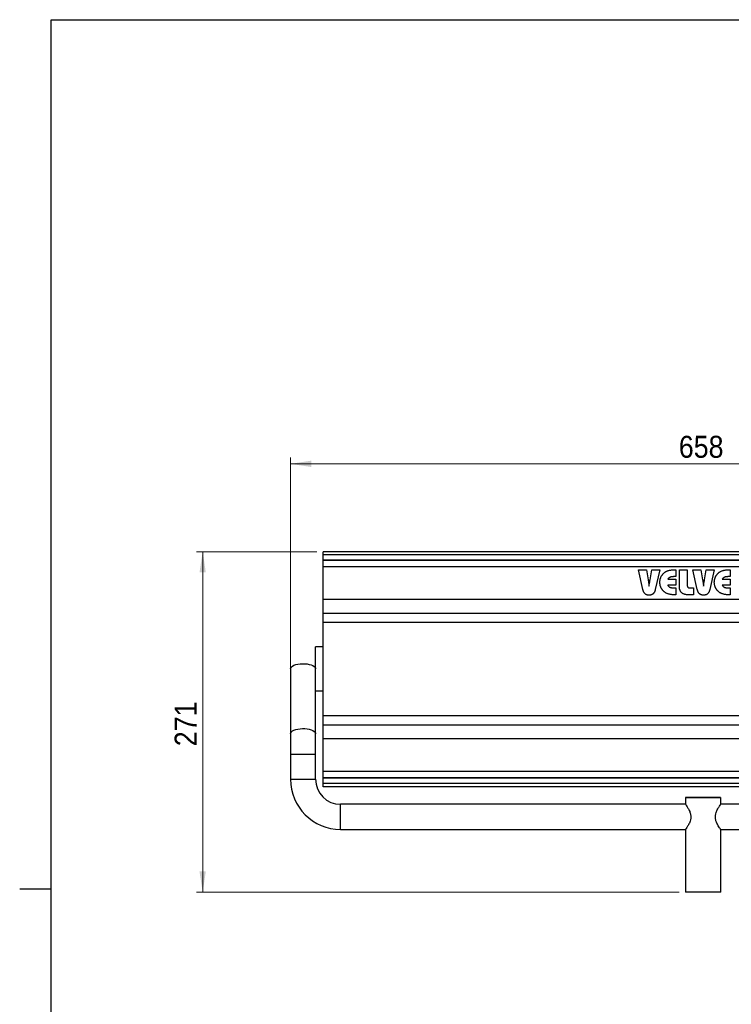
# Model space of a CAD drawing. Header units: millimetres. Extents: x 5 to 415, y 5 to 292.
# Tile 2 of 4: x 5 to 118, y 130 to 287. Entities that reach past the tile are written whole.
import ezdxf

# ---------------------------------------------------------------- set-up
doc = ezdxf.new("R2010")
doc.units = ezdxf.units.MM
doc.linetypes.add('SLD-Continua', pattern=[0])
doc.styles.add('SLDTEXTSTYLE0', font='GOTHIC.TTF', dxfattribs={"width": 0.913})
doc.dimstyles.new('SLDDIMSTYLE1', dxfattribs={"dimtxt": 3.5, "dimasz": 3.302, "dimexe": 0, "dimexo": 0.0625, "dimgap": 0.875, "dimtad": 1, "dimdec": 0, "dimlfac": 5, "dimrnd": 1e-09, "dimzin": 12, "dimdsep": 46, "dimtxsty": 'SLDTEXTSTYLE0', "dimsah": 1, "dimcen": 0.09, "dimadec": 0, "dimazin": 3, "dimtfac": 1, "dimtdec": 0, "dimtofl": 0, "dimtmove": 0, "dimatfit": 3, "dimfxl": 1, "dimfrac": 2, "dimtolj": 1, "dimtzin": 12, "dimarcsym": 0})
doc.dimstyles.new('SLDDIMSTYLE2', dxfattribs={"dimtxt": 3.5, "dimasz": 3.302, "dimexe": 0, "dimexo": 0.0625, "dimgap": 0.875, "dimtad": 1, "dimlfac": 5, "dimrnd": 1e-09, "dimzin": 12, "dimdsep": 46, "dimtxsty": 'SLDTEXTSTYLE0', "dimsah": 1, "dimcen": 0.09, "dimadec": 0, "dimazin": 3, "dimtfac": 1, "dimtofl": 0, "dimtmove": 0, "dimatfit": 3, "dimfxl": 1, "dimfrac": 2, "dimtolj": 1, "dimtzin": 12, "dimarcsym": 0})

# ---------------------------------------------------------------- blocks, each defined once
blk = doc.blocks.new('_D_8')
at = {"color": 7, "linetype": 'SLD-Continua', "lineweight": 0}
for p, q in [((48.18, 170.97), (48.18, 217.22)), ((179.78, 170.97), (179.78, 217.22)), ((179.78, 216.22), (48.18, 216.22))]:
    blk.add_line(p, q, dxfattribs=at)
at = {"color": 7, "linetype": 'SLD-Continua', "lineweight": 18}
for points in [[(48.18, 216.22), (51.48, 215.72), (51.48, 216.73)], [(179.78, 216.22), (176.47, 216.73), (176.47, 215.72)]]:
    blk.add_solid(points, dxfattribs=at)
at = {"color": 7, "linetype": 'SLD-Continua', "lineweight": 18, "insert": (110.1, 220.69), "char_height": 3.5, "attachment_point": 1, "style": 'SLDTEXTSTYLE0'}
blk.add_mtext('658', dxfattribs=at)
blk = doc.blocks.new('_D_9')
at = {"color": 7, "linetype": 'SLD-Continua', "lineweight": 0}
for p, q in [((52.38, 202.22), (33.18, 202.22)), ((34.18, 202.22), (34.18, 147.97)), ((110.18, 147.97), (33.18, 147.97))]:
    blk.add_line(p, q, dxfattribs=at)
at = {"color": 7, "linetype": 'SLD-Continua', "lineweight": 18}
for points in [[(34.18, 202.22), (33.67, 198.92), (34.68, 198.92)], [(34.18, 147.97), (34.68, 151.27), (33.67, 151.27)]]:
    blk.add_solid(points, dxfattribs=at)
at = {"color": 7, "linetype": 'SLD-Continua', "lineweight": 18, "insert": (29.71, 171.22), "char_height": 3.5, "attachment_point": 1, "rotation": 90, "style": 'SLDTEXTSTYLE0'}
blk.add_mtext('271', dxfattribs=at)

msp = doc.modelspace()

# ---------------------------------------------------------------- linework, layer by layer
at = {"color": 7, "linetype": 'SLD-Continua', "lineweight": 25}
for p, q in [((10, 10), (10, 287)), ((10, 287), (410, 287)), ((174.5765, 202.224), (53.3765, 202.224)), ((53.3765, 201.7123), (53.3765, 202.224)), ((174.5765, 201.7123), (53.3765, 201.7123)), ((53.3765, 201.6976), (53.3765, 201.7123)), ((174.5765, 201.6976), (53.3765, 201.6976)), ((53.3765, 200.8618), (53.3765, 201.6976)), ((174.5765, 200.8618), (53.3765, 200.8618)), ((53.3765, 200.8297), (53.3765, 200.8618)), ((174.5765, 200.8297), (53.3765, 200.8297)), ((53.3765, 199.8011), (53.3765, 200.8297)), ((174.5765, 199.8011), (53.3765, 199.8011)), ((53.3765, 194.5903), (53.3765, 199.8011)), ((103.6573, 199.3517), (104.9344, 199.3517)), ((104.3678, 196.211), (103.6573, 199.3517)), ((104.9344, 199.3517), (105.214, 197.748)), ((105.5125, 197.7513), (105.7864, 199.3517)), ((105.7864, 199.3517), (107.0783, 199.3517)), ((107.0783, 199.3517), (106.353, 196.211)), ((109.5002, 199.3517), (109.6046, 199.3517)), ((109.6046, 199.3517), (109.6046, 198.2464)), ((110.1836, 199.3517), (111.4468, 199.3517)), ((110.1836, 196.762), (110.1836, 199.3517)), ((111.4468, 199.3517), (111.4468, 196.8492)), ((112.3415, 199.3517), (113.6186, 199.3517)), ((113.052, 196.211), (112.3415, 199.3517)), ((113.6186, 199.3517), (113.8982, 197.748)), ((114.1968, 197.7513), (114.4706, 199.3517)), ((114.4706, 199.3517), (115.7625, 199.3517)), ((115.7625, 199.3517), (115.0372, 196.211)), ((118.1844, 199.3517), (118.2889, 199.3517)), ((118.2889, 199.3517), (118.2889, 198.2464)), ((108.3472, 197.8253), (109.6046, 197.8253)), ((109.6046, 198.2464), (109.3629, 198.2464)), ((109.6046, 197.8253), (109.6046, 196.878)), ((117.0315, 197.8253), (118.2889, 197.8253)), ((118.2889, 198.2464), (118.0471, 198.2464)), ((118.2889, 197.8253), (118.2889, 196.878)), ((105.3448, 196.8402), (105.3563, 196.748)), ((109.6046, 196.878), (108.3415, 196.878)), ((109.3629, 196.4569), (109.6046, 196.4569)), ((109.6046, 196.4569), (109.6046, 195.3517)), ((111.8448, 196.4569), (112.4468, 196.4569)), ((112.4468, 196.4569), (112.4468, 195.3517)), ((114.029, 196.8402), (114.0405, 196.748)), ((118.2889, 196.878), (117.0257, 196.878)), ((118.0471, 196.4569), (118.2889, 196.4569)), ((118.2889, 196.4569), (118.2889, 195.3517)), ((174.5765, 194.5903), (53.3765, 194.5903)), ((53.3765, 192.3903), (53.3765, 194.5903)), ((109.6046, 195.3517), (109.5002, 195.3517)), ((112.4468, 195.3517), (111.6639, 195.3517)), ((118.2889, 195.3517), (118.1844, 195.3517)), ((174.5765, 192.3903), (53.3765, 192.3903)), ((53.3765, 190.9392), (53.3765, 192.3903)), ((174.5765, 192.3903), (53.3765, 192.3903)), ((174.5765, 190.9392), (53.3765, 190.9392)), ((53.3765, 176.0513), (53.3765, 190.9392)), ((53.3765, 187.0664), (52.1765, 187.0664)), ((52.1765, 183.5664), (52.1765, 187.0664)), ((48.1765, 183.5664), (48.1765, 173.2215)), ((52.1765, 180.3692), (52.1765, 183.5664)), ((52.1765, 173.2215), (52.1765, 180.3692)), ((52.1765, 180.0664), (53.3765, 180.0664)), ((174.5765, 176.0513), (53.3765, 176.0513)), ((53.3765, 174.6001), (53.3765, 176.0513)), ((174.5765, 174.6001), (53.3765, 174.6001)), ((174.5765, 174.6001), (53.3765, 174.6001)), ((53.3765, 172.4001), (53.3765, 174.6001)), ((48.1765, 173.2215), (48.1765, 169.9664)), ((52.1765, 169.9664), (52.1765, 173.2215)), ((174.5765, 172.4001), (53.3765, 172.4001)), ((53.3765, 167.1893), (53.3765, 172.4001)), ((48.1765, 169.9664), (48.1765, 165.9664)), ((48.1765, 169.9664), (50.1765, 169.9664)), ((50.1765, 169.9664), (52.1765, 169.9664)), ((52.1765, 165.9664), (52.1765, 169.9664)), ((174.5765, 167.1893), (53.3765, 167.1893)), ((53.3765, 166.1607), (53.3765, 167.1893)), ((48.1765, 165.9664), (50.1765, 165.9664)), ((50.1765, 165.9664), (52.1765, 165.9664)), ((174.5765, 166.1607), (53.3765, 166.1607)), ((53.3765, 166.1286), (53.3765, 166.1607)), ((174.5765, 166.1286), (53.3765, 166.1286)), ((53.3765, 165.2928), (53.3765, 166.1286)), ((174.5765, 165.2928), (53.3765, 165.2928)), ((53.3765, 165.2781), (53.3765, 165.2928)), ((174.5765, 165.2781), (53.3765, 165.2781)), ((53.3765, 164.7664), (53.3765, 165.2781)), ((174.5765, 164.7664), (53.3765, 164.7664)), ((111.1854, 161.9664), (56.1765, 161.9664)), ((56.1765, 159.9664), (56.1765, 161.9664)), ((111.1765, 163.0664), (111.1765, 161.954)), ((116.7765, 161.951), (116.7765, 163.0664)), ((171.7765, 161.9664), (116.7765, 161.9664)), ((56.1765, 157.9664), (56.1765, 159.9664)), ((56.1765, 157.9664), (111.1765, 157.9664)), ((111.1765, 157.9819), (111.1765, 147.9664)), ((116.7677, 157.9664), (171.7765, 157.9664)), ((116.7765, 147.9664), (116.7765, 157.9789)), ((4.999, 148.5), (10.001, 148.5))]:
    msp.add_line(p, q, dxfattribs=at)
at = {"color": 7, "linetype": 'SLD-Continua', "lineweight": 25, "flags": 128}
for points in [[(48.1765, 183.5664), (48.2127, 183.7204), (48.3198, 183.8689), (48.494, 184.0064), (48.7291, 184.128), (49.0164, 184.2293), (49.3457, 184.3067), (49.705, 184.3573), (50.0814, 184.3793), (50.4612, 184.3719), (50.8307, 184.3354), (51.1765, 184.2712), (51.4863, 184.1814), (51.7486, 184.0695), (51.9542, 183.9393), (52.0955, 183.7957), (52.1675, 183.6438), (52.1765, 183.5664)], [(48.1765, 173.2215), (48.2127, 173.3755), (48.3198, 173.5239), (48.494, 173.6614), (48.7291, 173.7831), (49.0164, 173.8844), (49.3457, 173.9617), (49.705, 174.0123), (50.0814, 174.0343), (50.4612, 174.027), (50.8307, 173.9905), (51.1765, 173.9262), (51.4863, 173.8365), (51.7486, 173.7245), (51.9542, 173.5944), (52.0955, 173.4508), (52.1675, 173.2988), (52.1765, 173.2215)], [(113.9765, 163.0664), (113.5274, 163.0664), (113.0899, 163.0664), (112.6753, 163.0664), (112.2945, 163.0664), (111.9572, 163.0664), (111.6722, 163.0664), (111.4469, 163.0664), (111.2871, 163.0664), (111.1969, 163.0664), (111.1788, 163.0664), (111.2331, 163.0664), (111.3585, 163.0664), (111.5517, 163.0664), (111.8076, 163.0664), (112.1198, 163.0664), (112.48, 163.0664), (112.879, 163.0664), (113.3064, 163.0664), (113.7512, 163.0664), (114.2018, 163.0664), (114.6466, 163.0664), (115.074, 163.0664), (115.473, 163.0664), (115.8333, 163.0664), (116.1454, 163.0664), (116.4014, 163.0664), (116.5946, 163.0664), (116.7199, 163.0664), (116.7743, 163.0664), (116.7561, 163.0664), (116.666, 163.0664), (116.5062, 163.0664), (116.2809, 163.0664), (115.9959, 163.0664), (115.6586, 163.0664), (115.2778, 163.0664), (114.8632, 163.0664), (114.4257, 163.0664), (113.9765, 163.0664)], [(113.9765, 147.9664), (113.5274, 147.9664), (113.0899, 147.9664), (112.6753, 147.9664), (112.2945, 147.9664), (111.9572, 147.9664), (111.6722, 147.9664), (111.4469, 147.9664), (111.2871, 147.9664), (111.1969, 147.9664), (111.1765, 147.9664)], [(116.7765, 147.9664), (116.7561, 147.9664), (116.666, 147.9664), (116.5062, 147.9664), (116.2809, 147.9664), (115.9959, 147.9664), (115.6586, 147.9664), (115.2778, 147.9664), (114.8632, 147.9664), (114.4257, 147.9664), (113.9765, 147.9664)]]:
    msp.add_lwpolyline(points, dxfattribs=at)
at = {"color": 7, "linetype": 'SLD-Continua', "lineweight": 25}
for radius in [8, 4]:
    msp.add_arc((56.1765, 165.9664), radius, 180, 270, dxfattribs=at)
for points, knots in [([(107.9722, 199.0137), (108.0172, 199.041), (108.1097, 199.0972), (108.2634, 199.1644), (108.4316, 199.2217), (108.615, 199.2691), (108.8138, 199.3072), (109.0288, 199.3323), (109.2592, 199.3496), (109.4182, 199.351), (109.5002, 199.3517)], [0, 0, 0, 0, 0.09947454, 0.20465818, 0.31653871, 0.43556538, 0.56283969, 0.69924577, 0.84486423, 1, 1, 1, 1]), ([(116.6565, 199.0137), (116.7014, 199.041), (116.7939, 199.0972), (116.9476, 199.1644), (117.1158, 199.2217), (117.2992, 199.2691), (117.498, 199.3072), (117.713, 199.3323), (117.9435, 199.3496), (118.1024, 199.351), (118.1844, 199.3517)], [0, 0, 0, 0, 0.09947454, 0.20465818, 0.31653871, 0.43556538, 0.56283969, 0.69924577, 0.84486423, 1, 1, 1, 1]), ([(105.214, 197.748), (105.2162, 197.7352), (105.2218, 197.7023), (105.2318, 197.6423), (105.244, 197.5609), (105.2585, 197.458), (105.2769, 197.3339), (105.2973, 197.1883), (105.3204, 197.0214), (105.3363, 196.9029), (105.3448, 196.8402)], [0, 0, 0, 0, 0.042741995, 0.10906555, 0.198833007, 0.312052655, 0.44885489, 0.60911214, 0.792826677, 1, 1, 1, 1]), ([(105.4903, 197.6091), (105.4927, 197.6263), (105.497, 197.6574), (105.5037, 197.6982), (105.5087, 197.7283), (105.5114, 197.7448), (105.5125, 197.7513)], [0, 0, 0, 0, 0.36344061, 0.65261841, 0.86104736, 1, 1, 1, 1]), ([(107.0783, 197.3541), (107.0788, 197.3964), (107.0797, 197.4802), (107.0922, 197.6045), (107.1098, 197.7265), (107.1354, 197.846), (107.1686, 197.9629), (107.2076, 198.0778), (107.2559, 198.1894), (107.31, 198.2988), (107.3706, 198.4048), (107.4381, 198.5062), (107.5126, 198.6025), (107.5922, 198.6947), (107.678, 198.782), (107.7695, 198.8646), (107.8677, 198.9422), (107.9371, 198.9897), (107.9722, 199.0137)], [0, 0, 0, 0, 0.06441749, 0.1278296, 0.19039644, 0.25239902, 0.31408777, 0.37557921, 0.43740386, 0.49948957, 0.56167659, 0.62349134, 0.68521551, 0.74717153, 0.8092671, 0.87174025, 0.93515236, 1, 1, 1, 1]), ([(109.3629, 198.2464), (109.3275, 198.246), (109.2589, 198.2453), (109.1594, 198.2414), (109.0663, 198.2342), (108.9802, 198.2234), (108.9008, 198.2105), (108.8283, 198.1942), (108.7626, 198.1746), (108.6846, 198.1453), (108.5959, 198.0976), (108.5007, 198.0237), (108.4159, 197.9326), (108.3706, 197.8618), (108.3472, 197.8253)], [0, 0, 0, 0, 0.09137385, 0.17714393, 0.25742841, 0.33236133, 0.40129015, 0.46520457, 0.52435845, 0.57815667, 0.68018493, 0.7831747, 0.88841916, 1, 1, 1, 1]), ([(109.3629, 198.2464), (109.3275, 198.246), (109.2589, 198.2453), (109.1594, 198.2414), (109.0663, 198.2342), (108.9802, 198.2234), (108.9008, 198.2105), (108.8283, 198.1942), (108.7626, 198.1746), (108.6846, 198.1453), (108.5959, 198.0976), (108.5007, 198.0237), (108.4159, 197.9326), (108.3706, 197.8618), (108.3472, 197.8253)], [0, 0, 0, 0, 0.09137385, 0.17714393, 0.25742841, 0.33236133, 0.40129015, 0.46520457, 0.52435845, 0.57815667, 0.68018493, 0.7831747, 0.88841916, 1, 1, 1, 1]), ([(113.8982, 197.748), (113.9004, 197.7352), (113.9061, 197.7023), (113.916, 197.6423), (113.9282, 197.5609), (113.9427, 197.458), (113.9611, 197.3339), (113.9815, 197.1883), (114.0046, 197.0214), (114.0205, 196.9029), (114.029, 196.8402)], [0, 0, 0, 0, 0.042742, 0.10906555, 0.19883301, 0.31205265, 0.44885489, 0.60911214, 0.79282668, 1, 1, 1, 1]), ([(114.1746, 197.6091), (114.1769, 197.6263), (114.1812, 197.6574), (114.1879, 197.6982), (114.1929, 197.7283), (114.1957, 197.7448), (114.1968, 197.7513)], [0, 0, 0, 0, 0.36344061, 0.65261841, 0.86104736, 1, 1, 1, 1]), ([(115.7625, 197.3541), (115.763, 197.3964), (115.7639, 197.4802), (115.7764, 197.6045), (115.794, 197.7265), (115.8196, 197.846), (115.8528, 197.9629), (115.8919, 198.0778), (115.9401, 198.1894), (115.9942, 198.2988), (116.0548, 198.4048), (116.1224, 198.5062), (116.1968, 198.6025), (116.2764, 198.6947), (116.3622, 198.782), (116.4538, 198.8646), (116.5519, 198.9422), (116.6214, 198.9897), (116.6565, 199.0137)], [0, 0, 0, 0, 0.06441749, 0.1278296, 0.19039644, 0.25239902, 0.31408777, 0.37557921, 0.43740386, 0.49948957, 0.56167659, 0.62349134, 0.68521551, 0.74717153, 0.8092671, 0.87174025, 0.93515236, 1, 1, 1, 1]), ([(118.0471, 198.2464), (118.0117, 198.246), (117.9432, 198.2453), (117.8436, 198.2414), (117.7506, 198.2342), (117.6644, 198.2234), (117.585, 198.2105), (117.5125, 198.1942), (117.4468, 198.1746), (117.3689, 198.1453), (117.2801, 198.0976), (117.1849, 198.0237), (117.1001, 197.9326), (117.0548, 197.8618), (117.0315, 197.8253)], [0, 0, 0, 0, 0.09137385, 0.17714393, 0.25742841, 0.33236133, 0.40129015, 0.46520457, 0.52435845, 0.57815667, 0.68018493, 0.7831747, 0.88841916, 1, 1, 1, 1]), ([(118.0471, 198.2464), (118.0117, 198.246), (117.9432, 198.2453), (117.8436, 198.2414), (117.7506, 198.2342), (117.6644, 198.2234), (117.585, 198.2105), (117.5125, 198.1942), (117.4468, 198.1746), (117.3689, 198.1453), (117.2801, 198.0976), (117.1849, 198.0237), (117.1001, 197.9326), (117.0548, 197.8618), (117.0315, 197.8253)], [0, 0, 0, 0, 0.09137385, 0.17714393, 0.25742841, 0.33236133, 0.40129015, 0.46520457, 0.52435845, 0.57815667, 0.68018493, 0.7831747, 0.88841916, 1, 1, 1, 1]), ([(105.3563, 195.299), (105.3231, 195.2996), (105.2582, 195.3008), (105.1636, 195.3109), (105.0743, 195.3268), (104.9909, 195.3512), (104.9125, 195.3804), (104.8394, 195.4166), (104.7729, 195.4607), (104.7107, 195.5103), (104.6547, 195.569), (104.6017, 195.6352), (104.5524, 195.7099), (104.5081, 195.794), (104.4672, 195.8861), (104.4294, 195.9866), (104.3955, 196.0955), (104.3772, 196.1717), (104.3678, 196.211)], [0, 0, 0, 0, 0.06703754, 0.13106185, 0.19188112, 0.25006723, 0.30632162, 0.36080112, 0.41440119, 0.46715365, 0.52119239, 0.57792168, 0.6382779, 0.70169593, 0.76961272, 0.84180985, 0.91834643, 1, 1, 1, 1]), ([(105.3563, 195.299), (105.3231, 195.2996), (105.2582, 195.3008), (105.1636, 195.3109), (105.0743, 195.3268), (104.9909, 195.3512), (104.9125, 195.3804), (104.8394, 195.4166), (104.7729, 195.4607), (104.7107, 195.5103), (104.6547, 195.569), (104.6017, 195.6352), (104.5524, 195.7099), (104.5081, 195.794), (104.4672, 195.8861), (104.4294, 195.9866), (104.3955, 196.0955), (104.3772, 196.1717), (104.3678, 196.211)], [0, 0, 0, 0, 0.06703754, 0.13106185, 0.19188112, 0.25006723, 0.30632162, 0.36080112, 0.41440119, 0.46715365, 0.52119239, 0.57792168, 0.6382779, 0.70169593, 0.76961272, 0.84180985, 0.91834643, 1, 1, 1, 1]), ([(105.3563, 196.748), (105.3775, 196.8879), (105.421, 197.1751), (105.4668, 197.4619), (105.4903, 197.6091)], [0, 0, 0, 0, 0.48690311, 1, 1, 1, 1]), ([(106.353, 196.211), (106.3436, 196.1717), (106.3253, 196.0955), (106.2914, 195.9866), (106.2535, 195.8862), (106.213, 195.7937), (106.1673, 195.7104), (106.1192, 195.635), (106.0661, 195.5687), (106.0093, 195.5106), (105.947, 195.4604), (105.8799, 195.4169), (105.8067, 195.3804), (105.7278, 195.3509), (105.6432, 195.3268), (105.5525, 195.311), (105.4563, 195.3007), (105.3903, 195.2996), (105.3563, 195.299)], [0, 0, 0, 0, 0.08123303, 0.15737542, 0.22920072, 0.29676772, 0.36012072, 0.41986462, 0.47630174, 0.53044745, 0.58292822, 0.63671404, 0.69091296, 0.74687762, 0.8058238, 0.86741349, 0.93165598, 1, 1, 1, 1]), ([(106.353, 196.211), (106.3436, 196.1717), (106.3253, 196.0955), (106.2914, 195.9866), (106.2535, 195.8862), (106.213, 195.7937), (106.1673, 195.7104), (106.1192, 195.635), (106.0661, 195.5687), (106.0093, 195.5106), (105.947, 195.4604), (105.8799, 195.4169), (105.8067, 195.3804), (105.7278, 195.3509), (105.6432, 195.3268), (105.5525, 195.311), (105.4563, 195.3007), (105.3903, 195.2996), (105.3563, 195.299)], [0, 0, 0, 0, 0.08123303, 0.15737542, 0.22920072, 0.29676772, 0.36012072, 0.41986462, 0.47630174, 0.53044745, 0.58292822, 0.63671404, 0.69091296, 0.74687762, 0.8058238, 0.86741349, 0.93165598, 1, 1, 1, 1]), ([(107.9722, 195.6897), (107.9374, 195.7136), (107.8685, 195.7611), (107.7711, 195.839), (107.6796, 195.9213), (107.594, 196.0087), (107.5139, 196.1007), (107.4409, 196.1981), (107.3731, 196.2995), (107.3115, 196.4055), (107.2568, 196.5152), (107.2085, 196.6276), (107.1685, 196.7425), (107.1353, 196.86), (107.1098, 196.9801), (107.0922, 197.1026), (107.0797, 197.2275), (107.0788, 197.3116), (107.0783, 197.3541)], [0, 0, 0, 0, 0.06437995, 0.12734153, 0.18969294, 0.25166751, 0.31350281, 0.37518581, 0.43688011, 0.49915466, 0.56167903, 0.62338321, 0.68528607, 0.74685461, 0.80914454, 0.8720023, 0.93529084, 1, 1, 1, 1]), ([(107.9722, 195.6897), (107.9374, 195.7136), (107.8685, 195.7611), (107.7711, 195.839), (107.6796, 195.9213), (107.594, 196.0087), (107.5139, 196.1007), (107.4409, 196.1981), (107.3731, 196.2995), (107.3115, 196.4055), (107.2568, 196.5152), (107.2085, 196.6276), (107.1685, 196.7425), (107.1353, 196.86), (107.1098, 196.9801), (107.0922, 197.1026), (107.0797, 197.2275), (107.0788, 197.3116), (107.0783, 197.3541)], [0, 0, 0, 0, 0.06437995, 0.12734153, 0.18969294, 0.25166751, 0.31350281, 0.37518581, 0.43688011, 0.49915466, 0.56167903, 0.62338321, 0.68528607, 0.74685461, 0.80914454, 0.8720023, 0.93529084, 1, 1, 1, 1]), ([(108.3415, 196.878), (108.3642, 196.8415), (108.4086, 196.7703), (108.493, 196.6791), (108.5879, 196.6044), (108.6773, 196.5572), (108.7557, 196.5279), (108.8221, 196.5093), (108.8953, 196.4926), (108.9756, 196.4801), (109.0625, 196.4691), (109.1564, 196.4619), (109.2573, 196.458), (109.327, 196.4573), (109.3629, 196.4569)], [0, 0, 0, 0, 0.11013906, 0.21528571, 0.3171174, 0.41917037, 0.47331273, 0.5319223, 0.5961498, 0.66606502, 0.74055982, 0.82107677, 0.90775238, 1, 1, 1, 1]), ([(111.6639, 195.3517), (111.603, 195.3529), (111.4848, 195.3552), (111.3138, 195.3703), (111.1548, 195.3975), (111.0084, 195.435), (110.8737, 195.4825), (110.7515, 195.5415), (110.6418, 195.6122), (110.5437, 195.693), (110.4583, 195.7863), (110.3845, 195.8912), (110.3219, 196.0077), (110.271, 196.1361), (110.2315, 196.2761), (110.2044, 196.4278), (110.1866, 196.5911), (110.1846, 196.7039), (110.1836, 196.762)], [0, 0, 0, 0, 0.07754574, 0.15046746, 0.21848365, 0.28267072, 0.34274571, 0.4002073, 0.45502097, 0.50857371, 0.56169796, 0.61555597, 0.67147919, 0.72976326, 0.79110023, 0.85642798, 0.92594376, 1, 1, 1, 1]), ([(111.6639, 195.3517), (111.603, 195.3529), (111.4848, 195.3552), (111.3138, 195.3703), (111.1548, 195.3975), (111.0084, 195.435), (110.8737, 195.4825), (110.7515, 195.5415), (110.6418, 195.6122), (110.5437, 195.693), (110.4583, 195.7863), (110.3845, 195.8912), (110.3219, 196.0077), (110.271, 196.1361), (110.2315, 196.2761), (110.2044, 196.4278), (110.1866, 196.5911), (110.1846, 196.7039), (110.1836, 196.762)], [0, 0, 0, 0, 0.07754574, 0.15046746, 0.21848365, 0.28267072, 0.34274571, 0.4002073, 0.45502097, 0.50857371, 0.56169796, 0.61555597, 0.67147919, 0.72976326, 0.79110023, 0.85642798, 0.92594376, 1, 1, 1, 1]), ([(111.4468, 196.8492), (111.448, 196.8181), (111.4505, 196.7596), (111.4677, 196.6774), (111.4997, 196.6083), (111.543, 196.5506), (111.6015, 196.5081), (111.6715, 196.4773), (111.7543, 196.4596), (111.8134, 196.4578), (111.8448, 196.4569)], [0, 0, 0, 0, 0.14515742, 0.27385716, 0.38966368, 0.49833881, 0.60725541, 0.7236982, 0.8536485, 1, 1, 1, 1]), ([(114.0405, 195.299), (114.0073, 195.2996), (113.9424, 195.3008), (113.8479, 195.3109), (113.7585, 195.3268), (113.6751, 195.3512), (113.5967, 195.3804), (113.5236, 195.4166), (113.4571, 195.4607), (113.3949, 195.5103), (113.3389, 195.569), (113.2859, 195.6352), (113.2366, 195.7099), (113.1923, 195.794), (113.1514, 195.8861), (113.1136, 195.9866), (113.0797, 196.0955), (113.0614, 196.1717), (113.052, 196.211)], [0, 0, 0, 0, 0.06703754, 0.13106185, 0.19188112, 0.25006723, 0.30632162, 0.36080112, 0.41440119, 0.46715365, 0.52119239, 0.57792168, 0.6382779, 0.70169593, 0.76961272, 0.84180985, 0.91834643, 1, 1, 1, 1]), ([(114.0405, 195.299), (114.0073, 195.2996), (113.9424, 195.3008), (113.8479, 195.3109), (113.7585, 195.3268), (113.6751, 195.3512), (113.5967, 195.3804), (113.5236, 195.4166), (113.4571, 195.4607), (113.3949, 195.5103), (113.3389, 195.569), (113.2859, 195.6352), (113.2366, 195.7099), (113.1923, 195.794), (113.1514, 195.8861), (113.1136, 195.9866), (113.0797, 196.0955), (113.0614, 196.1717), (113.052, 196.211)], [0, 0, 0, 0, 0.06703754, 0.13106185, 0.19188112, 0.25006723, 0.30632162, 0.36080112, 0.41440119, 0.46715365, 0.52119239, 0.57792168, 0.6382779, 0.70169593, 0.76961272, 0.84180985, 0.91834643, 1, 1, 1, 1]), ([(114.0405, 196.748), (114.0617, 196.8879), (114.1053, 197.1751), (114.1511, 197.4619), (114.1746, 197.6091)], [0, 0, 0, 0, 0.48690311, 1, 1, 1, 1]), ([(115.0372, 196.211), (115.0278, 196.1717), (115.0095, 196.0955), (114.9756, 195.9866), (114.9377, 195.8862), (114.8972, 195.7937), (114.8515, 195.7104), (114.8034, 195.635), (114.7503, 195.5687), (114.6935, 195.5106), (114.6312, 195.4604), (114.5641, 195.4169), (114.4909, 195.3804), (114.412, 195.3509), (114.3274, 195.3268), (114.2367, 195.311), (114.1405, 195.3007), (114.0745, 195.2996), (114.0405, 195.299)], [0, 0, 0, 0, 0.081233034, 0.157375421, 0.229200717, 0.296767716, 0.360120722, 0.41986462, 0.476301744, 0.530447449, 0.58292822, 0.636714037, 0.690912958, 0.746877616, 0.805823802, 0.867413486, 0.931655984, 1, 1, 1, 1]), ([(115.0372, 196.211), (115.0278, 196.1717), (115.0095, 196.0955), (114.9756, 195.9866), (114.9377, 195.8862), (114.8972, 195.7937), (114.8515, 195.7104), (114.8034, 195.635), (114.7503, 195.5687), (114.6935, 195.5106), (114.6312, 195.4604), (114.5641, 195.4169), (114.4909, 195.3804), (114.412, 195.3509), (114.3274, 195.3268), (114.2367, 195.311), (114.1405, 195.3007), (114.0745, 195.2996), (114.0405, 195.299)], [0, 0, 0, 0, 0.081233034, 0.157375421, 0.229200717, 0.296767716, 0.360120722, 0.41986462, 0.476301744, 0.530447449, 0.58292822, 0.636714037, 0.690912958, 0.746877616, 0.805823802, 0.867413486, 0.931655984, 1, 1, 1, 1]), ([(116.6565, 195.6897), (116.6216, 195.7136), (116.5527, 195.7611), (116.4553, 195.839), (116.3638, 195.9213), (116.2782, 196.0087), (116.1981, 196.1007), (116.1251, 196.1981), (116.0573, 196.2995), (115.9957, 196.4055), (115.941, 196.5152), (115.8927, 196.6276), (115.8528, 196.7425), (115.8195, 196.86), (115.794, 196.9801), (115.7764, 197.1026), (115.7639, 197.2275), (115.763, 197.3116), (115.7625, 197.3541)], [0, 0, 0, 0, 0.06437995, 0.12734153, 0.18969294, 0.25166751, 0.31350281, 0.37518581, 0.43688011, 0.49915466, 0.56167903, 0.62338321, 0.68528607, 0.74685461, 0.80914454, 0.8720023, 0.93529084, 1, 1, 1, 1]), ([(116.6565, 195.6897), (116.6216, 195.7136), (116.5527, 195.7611), (116.4553, 195.839), (116.3638, 195.9213), (116.2782, 196.0087), (116.1981, 196.1007), (116.1251, 196.1981), (116.0573, 196.2995), (115.9957, 196.4055), (115.941, 196.5152), (115.8927, 196.6276), (115.8528, 196.7425), (115.8195, 196.86), (115.794, 196.9801), (115.7764, 197.1026), (115.7639, 197.2275), (115.763, 197.3116), (115.7625, 197.3541)], [0, 0, 0, 0, 0.06437995, 0.12734153, 0.18969294, 0.25166751, 0.31350281, 0.37518581, 0.43688011, 0.49915466, 0.56167903, 0.62338321, 0.68528607, 0.74685461, 0.80914454, 0.8720023, 0.93529084, 1, 1, 1, 1]), ([(117.0257, 196.878), (117.0484, 196.8415), (117.0929, 196.7703), (117.1772, 196.6791), (117.2721, 196.6044), (117.3615, 196.5572), (117.4399, 196.5279), (117.5063, 196.5093), (117.5795, 196.4926), (117.6598, 196.4801), (117.7467, 196.4691), (117.8406, 196.4619), (117.9415, 196.458), (118.0112, 196.4573), (118.0471, 196.4569)], [0, 0, 0, 0, 0.11013906, 0.21528571, 0.3171174, 0.41917037, 0.47331273, 0.5319223, 0.5961498, 0.66606502, 0.74055982, 0.82107677, 0.90775238, 1, 1, 1, 1]), ([(109.5002, 195.3517), (109.4182, 195.3524), (109.2592, 195.3537), (109.0288, 195.3713), (108.8139, 195.3953), (108.6149, 195.4324), (108.4317, 195.4801), (108.2632, 195.5371), (108.1097, 195.6054), (108.0172, 195.6621), (107.9722, 195.6897)], [0, 0, 0, 0, 0.15508681, 0.30065931, 0.4369602, 0.56409813, 0.68308723, 0.79493245, 0.90029623, 1, 1, 1, 1]), ([(109.5002, 195.3517), (109.4182, 195.3524), (109.2592, 195.3537), (109.0288, 195.3713), (108.8139, 195.3953), (108.6149, 195.4324), (108.4317, 195.4801), (108.2632, 195.5371), (108.1097, 195.6054), (108.0172, 195.6621), (107.9722, 195.6897)], [0, 0, 0, 0, 0.15508681, 0.30065931, 0.4369602, 0.56409813, 0.68308723, 0.79493245, 0.90029623, 1, 1, 1, 1]), ([(118.1844, 195.3517), (118.1024, 195.3524), (117.9435, 195.3537), (117.713, 195.3713), (117.4981, 195.3953), (117.2991, 195.4324), (117.1159, 195.4801), (116.9474, 195.5371), (116.7939, 195.6054), (116.7014, 195.6621), (116.6565, 195.6897)], [0, 0, 0, 0, 0.15508681, 0.30065931, 0.4369602, 0.56409813, 0.68308723, 0.79493245, 0.90029623, 1, 1, 1, 1]), ([(118.1844, 195.3517), (118.1024, 195.3524), (117.9435, 195.3537), (117.713, 195.3713), (117.4981, 195.3953), (117.2991, 195.4324), (117.1159, 195.4801), (116.9474, 195.5371), (116.7939, 195.6054), (116.7014, 195.6621), (116.6565, 195.6897)], [0, 0, 0, 0, 0.15508681, 0.30065931, 0.4369602, 0.56409813, 0.68308723, 0.79493245, 0.90029623, 1, 1, 1, 1]), ([(111.1854, 161.954), (111.1893, 161.9486), (111.1979, 161.9368), (111.3421, 161.7309), (111.5713, 161.3751), (111.8297, 160.8902), (112.0121, 160.3169), (112.0304, 159.7638), (111.8938, 159.2012), (111.644, 158.6781), (111.3802, 158.2572), (111.202, 158.0018), (111.192, 157.988), (111.1875, 157.9819)], [0, 0, 0, 0, 0.07023377, 0.15501123, 0.24933218, 0.36103316, 0.44748607, 0.53466071, 0.60824403, 0.71726081, 0.82878986, 0.9236985, 1, 1, 1, 1]), ([(116.7677, 157.9789), (116.7638, 157.9843), (116.7552, 157.9961), (116.6109, 158.202), (116.3818, 158.5578), (116.1234, 159.0427), (115.941, 159.616), (115.9227, 160.1691), (116.0593, 160.7317), (116.309, 161.2548), (116.5728, 161.6757), (116.751, 161.9311), (116.7611, 161.9448), (116.7656, 161.951)], [0, 0, 0, 0, 0.07023382, 0.15501128, 0.24933225, 0.36103323, 0.44748612, 0.53466075, 0.60824406, 0.71726086, 0.82878991, 0.92369855, 1, 1, 1, 1])]:
    msp.add_open_spline(points, degree=3, knots=knots, dxfattribs=at)

# ---------------------------------------------------------------- dimensions: what is measured, and where the dimension line sits
at = {"color": 7, "linetype": 'SLD-Continua', "lineweight": 18}
for base, p1, p2, angle, dimstyle, picture, middle in [((48.1765, 216.224), (179.7765, 169.9664), (48.1765, 169.9664), 0, 'SLDDIMSTYLE2', '_D_8', (113.9765, 216.224)), ((34.1765, 147.9664), (53.3765, 202.224), (111.1765, 147.9664), 90, 'SLDDIMSTYLE1', '_D_9', (34.1765, 175.0952))]:
    dim = msp.add_linear_dim(base=base, p1=p1, p2=p2, angle=angle, dimstyle=dimstyle, dxfattribs=at)
    dim.commit()
    dim.dimension.update_dxf_attribs({"geometry": picture, "text_midpoint": middle, "dimtype": 160})

doc.saveas('drawing.dxf')
